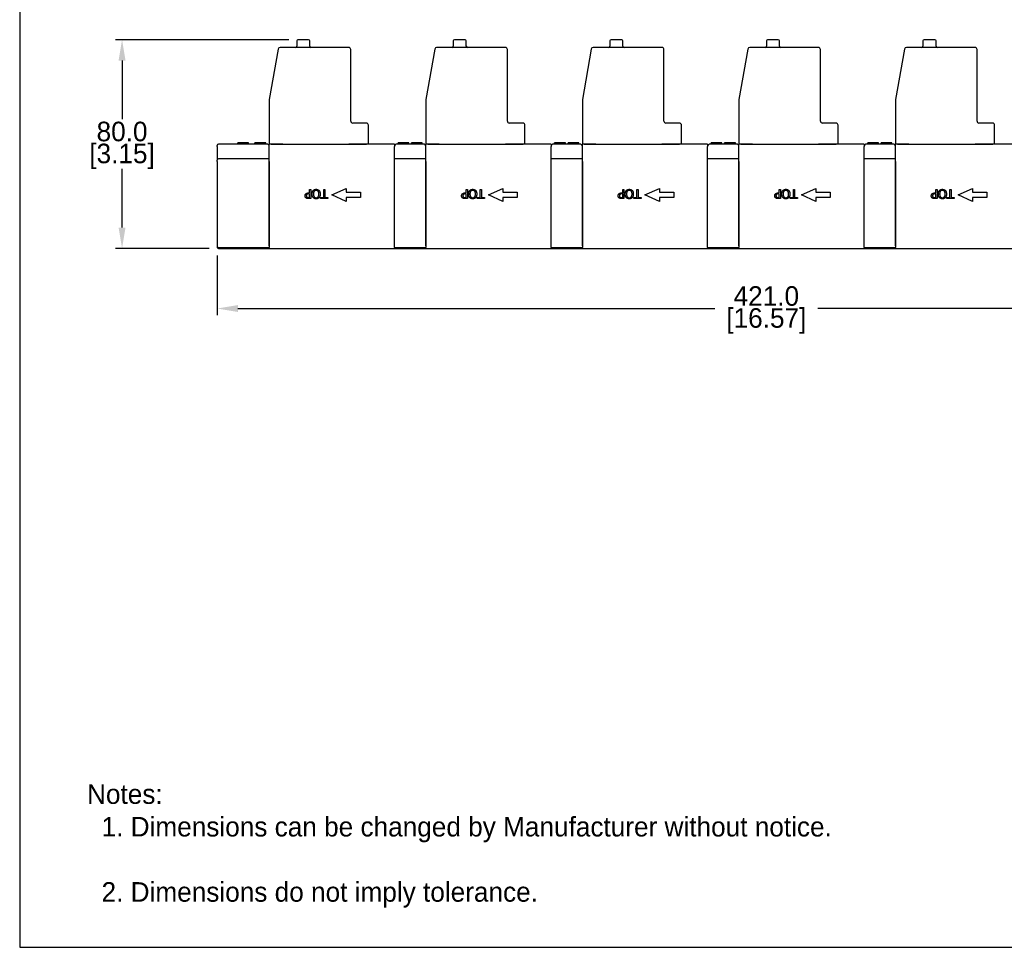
# Model space of a CAD drawing. Header units: inches. Extents: x 7 to 1023, y 0 to 711.
# Tile 1 of 6: x 7 to 385, y 0 to 356. Entities that reach past the tile are written whole.
import ezdxf

# ---------------------------------------------------------------- set-up
doc = ezdxf.new("R2010")
doc.units = ezdxf.units.IN
doc.header["$LTSCALE"] = 10
doc.header["$MEASUREMENT"] = 0
doc.layers.add('DIMENSIONS', color=140, linetype='Continuous')
doc.layers.add('TEXT', color=140, linetype='Continuous')
doc.dimstyles.get("Standard").update_dxf_attribs({"dimtxt": 7.5, "dimasz": 8, "dimexe": 2.5, "dimexo": 3.5, "dimgap": 1, "dimtad": 0, "dimtih": 1, "dimtoh": 1, "dimdec": 1, "dimzin": 0, "dimdsep": 46, "dimtxsty": 'Standard', "dimcen": 0, "dimadec": 0, "dimazin": 0, "dimtfac": 1, "dimtdec": 1, "dimtofl": 0, "dimtmove": 0, "dimatfit": 3, "dimfxl": 0, "dimtolj": 1, "dimtzin": 0, "dimarcsym": 0})

# ---------------------------------------------------------------- blocks, each defined once
blk = doc.blocks.new('*D29')
at = {"layer": 'DEFPOINTS', "color": 0}
for p in [(113.95, 348.15), (46.56, 268.14), (83.47, 268.14)]:
    blk.add_point(p, dxfattribs=at)
at = {"layer": 'DIMENSIONS', "color": 0, "lineweight": -2}
for p, q in [((110.45, 348.15), (44.06, 348.15)), ((46.56, 340.15), (46.56, 317.65)), ((46.56, 276.14), (46.56, 298.65)), ((79.97, 268.14), (44.06, 268.14))]:
    blk.add_line(p, q, dxfattribs=at)
at = {"layer": 'DIMENSIONS', "color": 0}
for points in [[(45.23, 340.15), (47.89, 340.15), (46.56, 348.15)], [(45.23, 276.14), (47.89, 276.14), (46.56, 268.14)]]:
    blk.add_solid(points, dxfattribs=at)
at = {"layer": 'DIMENSIONS', "color": 0, "char_height": 7.5, "attachment_point": 5}
for s, insert in [('\\A1;80.0', (46.56, 312.9)), ('\\A1;[3.15]', (46.56, 303.4))]:
    blk.add_mtext(s, dxfattribs=dict(at, insert=insert))
blk = doc.blocks.new('*D31')
at = {"layer": 'DEFPOINTS', "color": 0}
for p in [(503.97, 273.66), (82.97, 268.94), (503.97, 245.09)]:
    blk.add_point(p, dxfattribs=at)
at = {"layer": 'DIMENSIONS', "color": 0, "lineweight": -2}
for p, q in [((503.97, 270.16), (503.97, 242.59)), ((82.97, 265.44), (82.97, 242.59)), ((90.97, 245.09), (273.72, 245.09)), ((495.97, 245.09), (313.22, 245.09))]:
    blk.add_line(p, q, dxfattribs=at)
at = {"layer": 'DIMENSIONS', "color": 0}
for points in [[(90.97, 246.42), (90.97, 243.75), (82.97, 245.09)], [(495.97, 246.42), (495.97, 243.75), (503.97, 245.09)]]:
    blk.add_solid(points, dxfattribs=at)
at = {"layer": 'DIMENSIONS', "color": 0, "char_height": 7.5, "attachment_point": 5}
for s, insert in [('\\A1;421.0', (293.47, 249.84)), ('\\A1;[16.57]', (293.47, 240.34))]:
    blk.add_mtext(s, dxfattribs=dict(at, insert=insert))

msp = doc.modelspace()

# ---------------------------------------------------------------- linework, layer by layer
for p, q in [((113.5, 347.7), (113.5, 345.6)), ((118.05, 348.15), (113.95, 348.15)), ((118.5, 345.6), (118.5, 347.7)), ((173.5, 347.7), (173.5, 345.6)), ((178.05, 348.15), (173.95, 348.15)), ((178.5, 345.6), (178.5, 347.7)), ((233.5, 347.7), (233.5, 345.6)), ((238.05, 348.15), (233.95, 348.15)), ((238.5, 345.6), (238.5, 347.7)), ((293.5, 347.7), (293.5, 345.6)), ((298.05, 348.15), (293.95, 348.15)), ((298.5, 345.6), (298.5, 347.7)), ((353.5, 347.7), (353.5, 345.6)), ((358.05, 348.15), (353.95, 348.15)), ((358.5, 345.6), (358.5, 347.7)), ((106.39, 344.53), (102.98, 325.22)), ((133.47, 345.15), (107.13, 345.15)), ((134.22, 316.9), (134.22, 344.4)), ((166.39, 344.53), (162.98, 325.22)), ((193.47, 345.15), (167.13, 345.15)), ((194.22, 316.9), (194.22, 344.4)), ((226.39, 344.53), (222.98, 325.22)), ((253.47, 345.15), (227.13, 345.15)), ((254.22, 316.9), (254.22, 344.4)), ((286.39, 344.53), (282.98, 325.22)), ((313.47, 345.15), (287.13, 345.15)), ((314.22, 316.9), (314.22, 344.4)), ((346.39, 344.53), (342.98, 325.22)), ((373.47, 345.15), (347.13, 345.15)), ((374.22, 316.9), (374.22, 344.4)), ((102.97, 325.09), (102.97, 308.15)), ((162.97, 325.09), (162.97, 308.15)), ((222.97, 325.09), (222.97, 308.15)), ((282.97, 325.09), (282.97, 308.15)), ((342.97, 325.09), (342.97, 308.15)), ((140.22, 316.15), (134.97, 316.15)), ((140.97, 308.15), (140.97, 315.4)), ((200.22, 316.15), (194.97, 316.15)), ((200.97, 308.15), (200.97, 315.4)), ((260.22, 316.15), (254.97, 316.15)), ((260.97, 308.15), (260.97, 315.4)), ((320.22, 316.15), (314.97, 316.15)), ((320.97, 308.15), (320.97, 315.4)), ((380.22, 316.15), (374.97, 316.15)), ((380.97, 308.15), (380.97, 315.4)), ((82.97, 307.14), (82.97, 307.64)), ((82.97, 307.14), (82.97, 301.94)), ((91.12, 308.14), (83.47, 308.14)), ((90.89, 308.14), (90.89, 308.64)), ((90.97, 308.14), (90.97, 308.64)), ((95.27, 308.14), (91.12, 308.14)), ((91.29, 308.14), (91.29, 308.64)), ((94.97, 308.14), (94.97, 308.64)), ((95.05, 308.14), (95.05, 308.64)), ((96.97, 308.14), (95.27, 308.14)), ((101.12, 308.14), (96.97, 308.14)), ((97.47, 308.14), (97.47, 308.64)), ((97.54, 308.14), (97.54, 308.64)), ((101.54, 308.64), (97.54, 308.64)), ((101.97, 308.14), (101.12, 308.14)), ((101.54, 308.14), (101.54, 308.64)), ((101.61, 308.14), (101.61, 308.64)), ((103.72, 308.15), (102.97, 308.15)), ((102.97, 269.14), (102.97, 308.14)), ((103.72, 308.15), (108.13, 308.15)), ((104.47, 308.14), (104.47, 308.15)), ((107.13, 308.14), (107.13, 308.15)), ((108.13, 308.14), (108.09, 308.14)), ((108.13, 308.14), (133.47, 308.14)), ((133.47, 308.15), (140.22, 308.15)), ((133.59, 308.14), (133.47, 308.14)), ((134.22, 308.14), (134.22, 308.15)), ((140.97, 308.15), (140.22, 308.15)), ((150.97, 308.14), (148.37, 308.14)), ((150.97, 308.14), (150.97, 307.14)), ((150.97, 269.14), (150.97, 307.14)), ((152.82, 308.14), (151.97, 308.14)), ((152.33, 308.14), (152.33, 308.64)), ((152.4, 308.14), (152.4, 308.64)), ((161.12, 308.14), (152.82, 308.14)), ((156.06, 308.14), (156.06, 308.64)), ((156.4, 308.14), (156.4, 308.64)), ((156.47, 308.14), (156.47, 308.64)), ((157.47, 308.14), (157.47, 308.64)), ((157.54, 308.14), (157.54, 308.64)), ((161.54, 308.64), (157.54, 308.64)), ((161.97, 308.14), (161.12, 308.14)), ((161.54, 308.14), (161.54, 308.64)), ((161.61, 308.14), (161.61, 308.64)), ((163.72, 308.15), (162.97, 308.15)), ((162.97, 269.14), (162.97, 308.14)), ((163.72, 308.15), (168.13, 308.15)), ((164.47, 308.14), (164.47, 308.15)), ((167.13, 308.14), (167.13, 308.15)), ((168.13, 308.14), (168.09, 308.14)), ((168.13, 308.14), (193.47, 308.14)), ((193.47, 308.15), (200.22, 308.15)), ((193.59, 308.14), (193.47, 308.14)), ((194.22, 308.14), (194.22, 308.15)), ((200.97, 308.15), (200.22, 308.15)), ((210.97, 308.14), (208.37, 308.14)), ((210.97, 308.14), (210.97, 307.14)), ((210.97, 269.14), (210.97, 307.14)), ((212.82, 308.14), (211.97, 308.14)), ((212.33, 308.14), (212.33, 308.64)), ((212.4, 308.14), (212.4, 308.64)), ((221.12, 308.14), (212.82, 308.14)), ((216.06, 308.14), (216.06, 308.64)), ((216.4, 308.14), (216.4, 308.64)), ((216.47, 308.14), (216.47, 308.64)), ((217.47, 308.14), (217.47, 308.64)), ((217.54, 308.14), (217.54, 308.64)), ((221.54, 308.64), (217.54, 308.64)), ((221.97, 308.14), (221.12, 308.14)), ((221.54, 308.14), (221.54, 308.64)), ((221.61, 308.14), (221.61, 308.64)), ((223.72, 308.15), (222.97, 308.15)), ((222.97, 269.14), (222.97, 308.14)), ((223.72, 308.15), (228.13, 308.15)), ((224.47, 308.14), (224.47, 308.15)), ((227.13, 308.14), (227.13, 308.15)), ((228.13, 308.14), (228.09, 308.14)), ((228.13, 308.14), (253.47, 308.14)), ((253.47, 308.15), (260.22, 308.15)), ((253.59, 308.14), (253.47, 308.14)), ((254.22, 308.14), (254.22, 308.15)), ((260.97, 308.15), (260.22, 308.15)), ((270.97, 308.14), (268.37, 308.14)), ((270.97, 308.14), (270.97, 307.14)), ((270.97, 269.14), (270.97, 307.14)), ((272.82, 308.14), (271.97, 308.14)), ((272.33, 308.14), (272.33, 308.64)), ((272.4, 308.14), (272.4, 308.64)), ((281.12, 308.14), (272.82, 308.14)), ((276.06, 308.14), (276.06, 308.64)), ((276.4, 308.14), (276.4, 308.64)), ((276.47, 308.14), (276.47, 308.64)), ((277.47, 308.14), (277.47, 308.64)), ((277.54, 308.14), (277.54, 308.64)), ((281.54, 308.64), (277.54, 308.64)), ((281.97, 308.14), (281.12, 308.14)), ((281.54, 308.14), (281.54, 308.64)), ((281.61, 308.14), (281.61, 308.64)), ((283.72, 308.15), (282.97, 308.15)), ((282.97, 269.14), (282.97, 308.14)), ((283.72, 308.15), (288.13, 308.15)), ((284.47, 308.14), (284.47, 308.15)), ((287.13, 308.14), (287.13, 308.15)), ((288.13, 308.14), (288.09, 308.14)), ((288.13, 308.14), (313.47, 308.14)), ((313.47, 308.15), (320.22, 308.15)), ((313.59, 308.14), (313.47, 308.14)), ((314.22, 308.14), (314.22, 308.15)), ((320.97, 308.15), (320.22, 308.15)), ((330.97, 308.14), (328.37, 308.14)), ((330.97, 308.14), (330.97, 307.14)), ((330.97, 269.14), (330.97, 307.14)), ((332.82, 308.14), (331.97, 308.14)), ((332.33, 308.14), (332.33, 308.64)), ((332.4, 308.14), (332.4, 308.64)), ((341.12, 308.14), (332.82, 308.14)), ((336.06, 308.14), (336.06, 308.64)), ((336.4, 308.14), (336.4, 308.64)), ((336.47, 308.14), (336.47, 308.64)), ((337.47, 308.14), (337.47, 308.64)), ((337.54, 308.14), (337.54, 308.64)), ((341.54, 308.64), (337.54, 308.64)), ((341.97, 308.14), (341.12, 308.14)), ((341.54, 308.14), (341.54, 308.64)), ((341.61, 308.14), (341.61, 308.64)), ((343.72, 308.15), (342.97, 308.15)), ((342.97, 269.14), (342.97, 308.14)), ((343.72, 308.15), (348.13, 308.15)), ((344.47, 308.14), (344.47, 308.15)), ((347.13, 308.14), (347.13, 308.15)), ((348.13, 308.14), (348.09, 308.14)), ((348.13, 308.14), (373.47, 308.14)), ((373.47, 308.15), (380.22, 308.15)), ((373.59, 308.14), (373.47, 308.14)), ((374.22, 308.14), (374.22, 308.15)), ((380.97, 308.15), (380.22, 308.15)), ((82.97, 301.44), (82.97, 301.94)), ((102.97, 302.44), (83.47, 302.44)), ((162.97, 302.44), (150.97, 302.44)), ((222.97, 302.44), (210.97, 302.44)), ((282.97, 302.44), (270.97, 302.44)), ((342.97, 302.44), (330.97, 302.44)), ((82.97, 301.44), (82.97, 268.94)), ((102.97, 301.44), (102.97, 268.44)), ((150.97, 268.44), (150.97, 301.44)), ((162.97, 301.44), (162.97, 268.44)), ((210.97, 268.44), (210.97, 301.44)), ((222.97, 301.44), (222.97, 268.44)), ((270.97, 268.44), (270.97, 301.44)), ((282.97, 301.44), (282.97, 268.44)), ((330.97, 268.44), (330.97, 301.44)), ((342.97, 301.44), (342.97, 268.44)), ((126.97, 288.64), (132.47, 291.14)), ((132.47, 291.14), (132.47, 289.64)), ((186.97, 288.64), (192.47, 291.14)), ((192.47, 291.14), (192.47, 289.64)), ((246.97, 288.64), (252.47, 291.14)), ((252.47, 291.14), (252.47, 289.64)), ((306.97, 288.64), (312.47, 291.14)), ((312.47, 291.14), (312.47, 289.64)), ((366.97, 288.64), (372.47, 291.14)), ((372.47, 291.14), (372.47, 289.64)), ((132.47, 286.14), (126.97, 288.64)), ((132.47, 289.64), (137.97, 289.64)), ((132.47, 287.64), (132.47, 286.14)), ((137.97, 287.64), (132.47, 287.64)), ((137.97, 289.64), (137.97, 287.64)), ((192.47, 286.14), (186.97, 288.64)), ((192.47, 289.64), (197.97, 289.64)), ((192.47, 287.64), (192.47, 286.14)), ((197.97, 287.64), (192.47, 287.64)), ((197.97, 289.64), (197.97, 287.64)), ((252.47, 286.14), (246.97, 288.64)), ((252.47, 289.64), (257.97, 289.64)), ((252.47, 287.64), (252.47, 286.14)), ((257.97, 287.64), (252.47, 287.64)), ((257.97, 289.64), (257.97, 287.64)), ((312.47, 286.14), (306.97, 288.64)), ((312.47, 289.64), (317.97, 289.64)), ((312.47, 287.64), (312.47, 286.14)), ((317.97, 287.64), (312.47, 287.64)), ((317.97, 289.64), (317.97, 287.64)), ((372.47, 286.14), (366.97, 288.64)), ((372.47, 289.64), (377.97, 289.64)), ((372.47, 287.64), (372.47, 286.14)), ((377.97, 287.64), (372.47, 287.64)), ((377.97, 289.64), (377.97, 287.64)), ((82.97, 268.94), (82.97, 268.91)), ((82.97, 268.91), (82.97, 268.9)), ((82.97, 268.9), (82.97, 268.69)), ((82.97, 268.69), (82.97, 268.67)), ((82.97, 268.67), (82.97, 268.65)), ((83.47, 268.44), (102.97, 268.44)), ((83.47, 268.14), (102.97, 268.14)), ((102.97, 268.44), (102.97, 268.44)), ((102.97, 268.14), (102.97, 268.44)), ((102.97, 268.14), (150.97, 268.14)), ((150.97, 268.44), (150.97, 268.14)), ((150.97, 268.44), (150.97, 268.44)), ((150.97, 268.44), (162.97, 268.44)), ((150.97, 268.14), (162.97, 268.14)), ((162.97, 268.14), (162.97, 268.44)), ((162.97, 268.44), (162.97, 268.44)), ((162.97, 268.14), (210.97, 268.14)), ((210.97, 268.44), (210.97, 268.14)), ((210.97, 268.44), (210.97, 268.44)), ((210.97, 268.44), (222.97, 268.44)), ((210.97, 268.14), (222.97, 268.14)), ((222.97, 268.14), (222.97, 268.44)), ((222.97, 268.44), (222.97, 268.44)), ((222.97, 268.14), (270.97, 268.14)), ((270.97, 268.44), (270.97, 268.14)), ((270.97, 268.44), (270.97, 268.44)), ((270.97, 268.44), (282.97, 268.44)), ((270.97, 268.14), (282.97, 268.14)), ((282.97, 268.14), (282.97, 268.44)), ((282.97, 268.44), (282.97, 268.44)), ((282.97, 268.14), (330.97, 268.14)), ((330.97, 268.44), (330.97, 268.14)), ((330.97, 268.44), (330.97, 268.44)), ((330.97, 268.44), (342.97, 268.44)), ((330.97, 268.14), (342.97, 268.14)), ((342.97, 268.14), (342.97, 268.44)), ((342.97, 268.44), (342.97, 268.44)), ((342.97, 268.14), (390.97, 268.14))]:
    msp.add_line(p, q)
for centre, radius, start, end in [((113.95, 347.7), 0.45, 90, 180), ((118.05, 347.7), 0.45, 0, 90), ((173.95, 347.7), 0.45, 90, 180), ((178.05, 347.7), 0.45, 0, 90), ((233.95, 347.7), 0.45, 90, 180), ((238.05, 347.7), 0.45, 0, 90), ((293.95, 347.7), 0.45, 90, 180), ((298.05, 347.7), 0.45, 0, 90), ((353.95, 347.7), 0.45, 90, 180), ((358.05, 347.7), 0.45, 0, 90), ((107.13, 344.4), 0.75, 90, 170), ((113.05, 345.6), 0.45, 270, 0), ((118.95, 345.6), 0.45, 180, 270), ((133.47, 344.4), 0.75, 0, 90), ((167.13, 344.4), 0.75, 90, 170), ((173.05, 345.6), 0.45, 270, 0), ((178.95, 345.6), 0.45, 180, 270), ((193.47, 344.4), 0.75, 0, 90), ((227.13, 344.4), 0.75, 90, 170), ((233.05, 345.6), 0.45, 270, 0), ((238.95, 345.6), 0.45, 180, 270), ((253.47, 344.4), 0.75, 0, 90), ((287.13, 344.4), 0.75, 90, 170), ((293.05, 345.6), 0.45, 270, 0), ((298.95, 345.6), 0.45, 180, 270), ((313.47, 344.4), 0.75, 0, 90), ((347.13, 344.4), 0.75, 90, 170), ((353.05, 345.6), 0.45, 270, 0), ((358.95, 345.6), 0.45, 180, 270), ((373.47, 344.4), 0.75, 0, 90), ((103.72, 325.09), 0.75, 170, 180), ((163.72, 325.09), 0.75, 170, 180), ((223.72, 325.09), 0.75, 170, 180), ((283.72, 325.09), 0.75, 170, 180), ((343.72, 325.09), 0.75, 170, 180), ((134.97, 316.9), 0.75, 180, 270), ((140.22, 315.4), 0.75, 0, 90), ((194.97, 316.9), 0.75, 180, 270), ((200.22, 315.4), 0.75, 0, 90), ((254.97, 316.9), 0.75, 180, 270), ((260.22, 315.4), 0.75, 0, 90), ((314.97, 316.9), 0.75, 180, 270), ((320.22, 315.4), 0.75, 0, 90), ((374.97, 316.9), 0.75, 180, 270), ((380.22, 315.4), 0.75, 0, 90), ((83.47, 307.64), 0.5, 90, 180), ((101.97, 307.14), 1, 0, 90), ((151.97, 307.14), 1, 90, 180), ((161.97, 307.14), 1, 0, 90), ((211.97, 307.14), 1, 90, 180), ((221.97, 307.14), 1, 0, 90), ((271.97, 307.14), 1, 90, 180), ((281.97, 307.14), 1, 0, 90), ((331.97, 307.14), 1, 90, 180), ((341.97, 307.14), 1, 0, 90), ((83.47, 301.94), 0.5, 90, 180)]:
    msp.add_arc(centre, radius, start, end)
for centre, major_axis, start_param, end_param in [((83.47, 268.94), (-0.5, 0), 0, 1.570796), ((83.47, 268.65), (0, 0.504), 1.570796, 3.141593)]:
    msp.add_ellipse(centre, major_axis=major_axis, ratio=0.992528, start_param=start_param, end_param=end_param)
for points, degree in [([(90.97, 308.64), (90.92, 308.64), (90.89, 308.64)], 2), ([(91.29, 308.64), (91.1, 308.64), (91.02, 308.64), (90.97, 308.64)], 2), ([(92.97, 308.64), (92.42, 308.64), (91.54, 308.64), (91.29, 308.64)], 2), ([(94.65, 308.64), (94.4, 308.64), (93.55, 308.64), (92.97, 308.64)], 2), ([(94.97, 308.64), (94.9, 308.64), (94.8, 308.64), (94.65, 308.64)], 2), ([(95.05, 308.64), (95.02, 308.64), (94.97, 308.64)], 2), ([(97.54, 308.64), (97.5, 308.64), (97.47, 308.64)], 2), ([(101.61, 308.64), (101.58, 308.64), (101.54, 308.64)], 2), ([(108.09, 308.14), (106.39, 308.14), (104.68, 308.14), (102.97, 308.14)], 3), ([(152.4, 308.64), (152.36, 308.64), (152.33, 308.64)], 2), ([(154.42, 308.64), (153.97, 308.64), (153.26, 308.64), (152.8, 308.64), (152.54, 308.64), (152.45, 308.64), (152.4, 308.64)], 2), ([(156.06, 308.64), (155.79, 308.64), (154.96, 308.64), (154.42, 308.64)], 2), ([(156.34, 308.64), (156.26, 308.64), (156.06, 308.64)], 2), ([(156.4, 308.64), (156.38, 308.64), (156.34, 308.64)], 2), ([(156.47, 308.64), (156.44, 308.64), (156.4, 308.64)], 2), ([(157.54, 308.64), (157.5, 308.64), (157.47, 308.64)], 2), ([(161.61, 308.64), (161.58, 308.64), (161.54, 308.64)], 2), ([(168.09, 308.14), (166.39, 308.14), (164.68, 308.14), (162.97, 308.14)], 3), ([(212.4, 308.64), (212.36, 308.64), (212.33, 308.64)], 2), ([(214.42, 308.64), (213.97, 308.64), (213.26, 308.64), (212.8, 308.64), (212.54, 308.64), (212.45, 308.64), (212.4, 308.64)], 2), ([(216.06, 308.64), (215.79, 308.64), (214.96, 308.64), (214.42, 308.64)], 2), ([(216.34, 308.64), (216.26, 308.64), (216.06, 308.64)], 2), ([(216.4, 308.64), (216.38, 308.64), (216.34, 308.64)], 2), ([(216.47, 308.64), (216.44, 308.64), (216.4, 308.64)], 2), ([(217.54, 308.64), (217.5, 308.64), (217.47, 308.64)], 2), ([(221.61, 308.64), (221.58, 308.64), (221.54, 308.64)], 2), ([(228.09, 308.14), (226.39, 308.14), (224.68, 308.14), (222.97, 308.14)], 3), ([(272.4, 308.64), (272.36, 308.64), (272.33, 308.64)], 2), ([(274.42, 308.64), (273.97, 308.64), (273.26, 308.64), (272.8, 308.64), (272.54, 308.64), (272.45, 308.64), (272.4, 308.64)], 2), ([(276.06, 308.64), (275.79, 308.64), (274.96, 308.64), (274.42, 308.64)], 2), ([(276.34, 308.64), (276.26, 308.64), (276.06, 308.64)], 2), ([(276.4, 308.64), (276.38, 308.64), (276.34, 308.64)], 2), ([(276.47, 308.64), (276.44, 308.64), (276.4, 308.64)], 2), ([(277.54, 308.64), (277.5, 308.64), (277.47, 308.64)], 2), ([(281.61, 308.64), (281.58, 308.64), (281.54, 308.64)], 2), ([(288.09, 308.14), (286.39, 308.14), (284.68, 308.14), (282.97, 308.14)], 3), ([(332.4, 308.64), (332.36, 308.64), (332.33, 308.64)], 2), ([(334.42, 308.64), (333.97, 308.64), (333.26, 308.64), (332.8, 308.64), (332.54, 308.64), (332.45, 308.64), (332.4, 308.64)], 2), ([(336.06, 308.64), (335.79, 308.64), (334.96, 308.64), (334.42, 308.64)], 2), ([(336.34, 308.64), (336.26, 308.64), (336.06, 308.64)], 2), ([(336.4, 308.64), (336.38, 308.64), (336.34, 308.64)], 2), ([(336.47, 308.64), (336.44, 308.64), (336.4, 308.64)], 2), ([(337.54, 308.64), (337.5, 308.64), (337.47, 308.64)], 2), ([(341.61, 308.64), (341.58, 308.64), (341.54, 308.64)], 2), ([(348.09, 308.14), (346.39, 308.14), (344.68, 308.14), (342.97, 308.14)], 3)]:
    msp.add_open_spline(points, degree=degree)
for points in [[(148.37, 308.14), (147.47, 308.14), (146.57, 308.14), (144.66, 308.14), (143.64, 308.14), (142.12, 308.14), (141.61, 308.14), (140.59, 308.14), (140.08, 308.14), (137.58, 308.14), (135.58, 308.14), (133.59, 308.14)], [(208.37, 308.14), (207.47, 308.14), (206.57, 308.14), (204.66, 308.14), (203.64, 308.14), (202.12, 308.14), (201.61, 308.14), (200.59, 308.14), (200.08, 308.14), (197.58, 308.14), (195.58, 308.14), (193.59, 308.14)], [(268.37, 308.14), (267.47, 308.14), (266.57, 308.14), (264.66, 308.14), (263.64, 308.14), (262.12, 308.14), (261.61, 308.14), (260.59, 308.14), (260.08, 308.14), (257.58, 308.14), (255.58, 308.14), (253.59, 308.14)], [(328.37, 308.14), (327.47, 308.14), (326.57, 308.14), (324.66, 308.14), (323.64, 308.14), (322.12, 308.14), (321.61, 308.14), (320.59, 308.14), (320.08, 308.14), (317.58, 308.14), (315.58, 308.14), (313.59, 308.14)], [(388.37, 308.14), (387.47, 308.14), (386.57, 308.14), (384.66, 308.14), (383.64, 308.14), (382.12, 308.14), (381.61, 308.14), (380.59, 308.14), (380.08, 308.14), (377.58, 308.14), (375.58, 308.14), (373.59, 308.14)]]:
    msp.add_open_spline(points, degree=3, knots=[0.16, 0.16, 0.16, 0.16, 0.429563, 0.429563, 0.734594, 0.734594, 0.887109, 0.887109, 1.039625, 1.039625, 1.638385, 1.638385, 1.638385, 1.638385])
at = {"layer": 'DEFPOINTS'}
msp.add_lwpolyline([(7.33, 0.21), (1023.33, 0.21), (1023.33, 711.41), (7.33, 711.41)], close=True, dxfattribs=at)
at = {"layer": 'TEXT'}
for p, q in [((118.43, 290.72), (118.9, 290.72)), ((118.43, 289.41), (118.43, 290.72)), ((118.9, 290.72), (118.9, 287.22)), ((123.83, 290.72), (124.3, 290.72)), ((123.83, 287.63), (123.83, 290.72)), ((124.3, 290.72), (124.3, 287.63)), ((178.43, 290.72), (178.9, 290.72)), ((178.43, 289.41), (178.43, 290.72)), ((178.9, 290.72), (178.9, 287.22)), ((183.83, 290.72), (184.3, 290.72)), ((183.83, 287.63), (183.83, 290.72)), ((184.3, 290.72), (184.3, 287.63)), ((238.43, 290.72), (238.9, 290.72)), ((238.43, 289.41), (238.43, 290.72)), ((238.9, 290.72), (238.9, 287.22)), ((243.83, 290.72), (244.3, 290.72)), ((243.83, 287.63), (243.83, 290.72)), ((244.3, 290.72), (244.3, 287.63)), ((298.43, 290.72), (298.9, 290.72)), ((298.43, 289.41), (298.43, 290.72)), ((298.9, 290.72), (298.9, 287.22)), ((303.83, 290.72), (304.3, 290.72)), ((303.83, 287.63), (303.83, 290.72)), ((304.3, 290.72), (304.3, 287.63)), ((358.43, 290.72), (358.9, 290.72)), ((358.43, 289.41), (358.43, 290.72)), ((358.9, 290.72), (358.9, 287.22)), ((363.83, 290.72), (364.3, 290.72)), ((363.83, 287.63), (363.83, 290.72)), ((364.3, 290.72), (364.3, 287.63)), ((118.9, 287.22), (118.02, 287.22)), ((118.04, 289.41), (118.43, 289.41)), ((118.05, 287.62), (118.43, 287.62)), ((118.43, 289.02), (118.12, 289.02)), ((118.43, 287.62), (118.43, 289.02)), ((122.66, 287.63), (123.83, 287.63)), ((122.66, 287.22), (122.66, 287.63)), ((125.47, 287.22), (122.66, 287.22)), ((124.3, 287.63), (125.47, 287.63)), ((125.47, 287.63), (125.47, 287.22)), ((178.9, 287.22), (178.02, 287.22)), ((178.04, 289.41), (178.43, 289.41)), ((178.05, 287.62), (178.43, 287.62)), ((178.43, 289.02), (178.12, 289.02)), ((178.43, 287.62), (178.43, 289.02)), ((182.66, 287.63), (183.83, 287.63)), ((182.66, 287.22), (182.66, 287.63)), ((185.47, 287.22), (182.66, 287.22)), ((184.3, 287.63), (185.47, 287.63)), ((185.47, 287.63), (185.47, 287.22)), ((238.9, 287.22), (238.02, 287.22)), ((238.04, 289.41), (238.43, 289.41)), ((238.05, 287.62), (238.43, 287.62)), ((238.43, 289.02), (238.12, 289.02)), ((238.43, 287.62), (238.43, 289.02)), ((242.66, 287.63), (243.83, 287.63)), ((242.66, 287.22), (242.66, 287.63)), ((245.47, 287.22), (242.66, 287.22)), ((244.3, 287.63), (245.47, 287.63)), ((245.47, 287.63), (245.47, 287.22)), ((298.9, 287.22), (298.02, 287.22)), ((298.04, 289.41), (298.43, 289.41)), ((298.05, 287.62), (298.43, 287.62)), ((298.43, 289.02), (298.12, 289.02)), ((298.43, 287.62), (298.43, 289.02)), ((302.66, 287.63), (303.83, 287.63)), ((302.66, 287.22), (302.66, 287.63)), ((305.47, 287.22), (302.66, 287.22)), ((304.3, 287.63), (305.47, 287.63)), ((305.47, 287.63), (305.47, 287.22)), ((358.9, 287.22), (358.02, 287.22)), ((358.04, 289.41), (358.43, 289.41)), ((358.05, 287.62), (358.43, 287.62)), ((358.43, 289.02), (358.12, 289.02)), ((358.43, 287.62), (358.43, 289.02)), ((362.66, 287.63), (363.83, 287.63)), ((362.66, 287.22), (362.66, 287.63)), ((365.47, 287.22), (362.66, 287.22)), ((364.3, 287.63), (365.47, 287.63)), ((365.47, 287.63), (365.47, 287.22))]:
    msp.add_line(p, q, dxfattribs=at)
for points in [[(119.83, 290.32), (120.04, 290.56), (120.61, 290.79), (120.96, 290.79)], [(120.96, 290.79), (121.31, 290.79), (121.88, 290.55), (122.09, 290.32)], [(179.83, 290.32), (180.04, 290.56), (180.61, 290.79), (180.96, 290.79)], [(180.96, 290.79), (181.31, 290.79), (181.88, 290.55), (182.09, 290.32)], [(239.83, 290.32), (240.04, 290.56), (240.61, 290.79), (240.96, 290.79)], [(240.96, 290.79), (241.31, 290.79), (241.88, 290.55), (242.09, 290.32)], [(299.83, 290.32), (300.04, 290.56), (300.61, 290.79), (300.96, 290.79)], [(300.96, 290.79), (301.31, 290.79), (301.88, 290.55), (302.09, 290.32)], [(359.83, 290.32), (360.04, 290.56), (360.61, 290.79), (360.96, 290.79)], [(360.96, 290.79), (361.31, 290.79), (361.88, 290.55), (362.09, 290.32)], [(116.69, 288.27), (116.69, 288.5), (116.85, 288.91), (116.99, 289.05)], [(117.1, 287.44), (116.91, 287.57), (116.69, 287.98), (116.69, 288.27)], [(116.99, 289.05), (117.17, 289.23), (117.66, 289.41), (118.04, 289.41)], [(118.02, 287.22), (117.71, 287.22), (117.27, 287.32), (117.1, 287.44)], [(117.37, 288.81), (117.26, 288.7), (117.17, 288.45), (117.17, 288.29)], [(117.17, 288.29), (117.17, 288.11), (117.3, 287.84), (117.42, 287.75)], [(118.12, 289.02), (117.83, 289.02), (117.48, 288.93), (117.37, 288.81)], [(117.42, 287.75), (117.53, 287.68), (117.83, 287.62), (118.05, 287.62)], [(119.41, 288.97), (119.41, 289.39), (119.62, 290.08), (119.83, 290.32)], [(119.83, 287.62), (119.63, 287.85), (119.41, 288.53), (119.41, 288.97)], [(120.96, 287.14), (120.6, 287.14), (120.03, 287.39), (119.83, 287.62)], [(120.95, 290.39), (120.47, 290.39), (119.89, 289.66), (119.89, 288.97)], [(119.89, 288.97), (119.89, 288.62), (120.04, 288.09), (120.18, 287.91)], [(120.18, 287.91), (120.32, 287.73), (120.71, 287.55), (120.95, 287.55)], [(122.02, 288.97), (122.02, 289.66), (121.44, 290.39), (120.95, 290.39)], [(120.95, 287.55), (121.21, 287.55), (121.59, 287.72), (121.73, 287.91)], [(122.08, 287.62), (121.88, 287.39), (121.31, 287.14), (120.96, 287.14)], [(121.73, 287.91), (121.87, 288.09), (122.02, 288.63), (122.02, 288.97)], [(122.5, 288.97), (122.5, 288.53), (122.28, 287.86), (122.08, 287.62)], [(122.09, 290.32), (122.29, 290.08), (122.5, 289.4), (122.5, 288.97)], [(176.69, 288.27), (176.69, 288.5), (176.85, 288.91), (176.99, 289.05)], [(177.1, 287.44), (176.91, 287.57), (176.69, 287.98), (176.69, 288.27)], [(176.99, 289.05), (177.17, 289.23), (177.66, 289.41), (178.04, 289.41)], [(178.02, 287.22), (177.71, 287.22), (177.27, 287.32), (177.1, 287.44)], [(177.37, 288.81), (177.26, 288.7), (177.17, 288.45), (177.17, 288.29)], [(177.17, 288.29), (177.17, 288.11), (177.3, 287.84), (177.42, 287.75)], [(178.12, 289.02), (177.83, 289.02), (177.48, 288.93), (177.37, 288.81)], [(177.42, 287.75), (177.53, 287.68), (177.83, 287.62), (178.05, 287.62)], [(179.41, 288.97), (179.41, 289.39), (179.62, 290.08), (179.83, 290.32)], [(179.83, 287.62), (179.63, 287.85), (179.41, 288.53), (179.41, 288.97)], [(180.96, 287.14), (180.6, 287.14), (180.03, 287.39), (179.83, 287.62)], [(180.95, 290.39), (180.47, 290.39), (179.89, 289.66), (179.89, 288.97)], [(179.89, 288.97), (179.89, 288.62), (180.04, 288.09), (180.18, 287.91)], [(180.18, 287.91), (180.32, 287.73), (180.71, 287.55), (180.95, 287.55)], [(182.02, 288.97), (182.02, 289.66), (181.44, 290.39), (180.95, 290.39)], [(180.95, 287.55), (181.21, 287.55), (181.59, 287.72), (181.73, 287.91)], [(182.08, 287.62), (181.88, 287.39), (181.31, 287.14), (180.96, 287.14)], [(181.73, 287.91), (181.87, 288.09), (182.02, 288.63), (182.02, 288.97)], [(182.5, 288.97), (182.5, 288.53), (182.28, 287.86), (182.08, 287.62)], [(182.09, 290.32), (182.29, 290.08), (182.5, 289.4), (182.5, 288.97)], [(236.69, 288.27), (236.69, 288.5), (236.85, 288.91), (236.99, 289.05)], [(237.1, 287.44), (236.91, 287.57), (236.69, 287.98), (236.69, 288.27)], [(236.99, 289.05), (237.17, 289.23), (237.66, 289.41), (238.04, 289.41)], [(238.02, 287.22), (237.71, 287.22), (237.27, 287.32), (237.1, 287.44)], [(237.37, 288.81), (237.26, 288.7), (237.17, 288.45), (237.17, 288.29)], [(237.17, 288.29), (237.17, 288.11), (237.3, 287.84), (237.42, 287.75)], [(238.12, 289.02), (237.83, 289.02), (237.48, 288.93), (237.37, 288.81)], [(237.42, 287.75), (237.53, 287.68), (237.83, 287.62), (238.05, 287.62)], [(239.41, 288.97), (239.41, 289.39), (239.62, 290.08), (239.83, 290.32)], [(239.83, 287.62), (239.63, 287.85), (239.41, 288.53), (239.41, 288.97)], [(240.96, 287.14), (240.6, 287.14), (240.03, 287.39), (239.83, 287.62)], [(240.95, 290.39), (240.47, 290.39), (239.89, 289.66), (239.89, 288.97)], [(239.89, 288.97), (239.89, 288.62), (240.04, 288.09), (240.18, 287.91)], [(240.18, 287.91), (240.32, 287.73), (240.71, 287.55), (240.95, 287.55)], [(242.02, 288.97), (242.02, 289.66), (241.44, 290.39), (240.95, 290.39)], [(240.95, 287.55), (241.21, 287.55), (241.59, 287.72), (241.73, 287.91)], [(242.08, 287.62), (241.88, 287.39), (241.31, 287.14), (240.96, 287.14)], [(241.73, 287.91), (241.87, 288.09), (242.02, 288.63), (242.02, 288.97)], [(242.5, 288.97), (242.5, 288.53), (242.28, 287.86), (242.08, 287.62)], [(242.09, 290.32), (242.29, 290.08), (242.5, 289.4), (242.5, 288.97)], [(296.69, 288.27), (296.69, 288.5), (296.85, 288.91), (296.99, 289.05)], [(297.1, 287.44), (296.91, 287.57), (296.69, 287.98), (296.69, 288.27)], [(296.99, 289.05), (297.17, 289.23), (297.66, 289.41), (298.04, 289.41)], [(298.02, 287.22), (297.71, 287.22), (297.27, 287.32), (297.1, 287.44)], [(297.37, 288.81), (297.26, 288.7), (297.17, 288.45), (297.17, 288.29)], [(297.17, 288.29), (297.17, 288.11), (297.3, 287.84), (297.42, 287.75)], [(298.12, 289.02), (297.83, 289.02), (297.48, 288.93), (297.37, 288.81)], [(297.42, 287.75), (297.53, 287.68), (297.83, 287.62), (298.05, 287.62)], [(299.41, 288.97), (299.41, 289.39), (299.62, 290.08), (299.83, 290.32)], [(299.83, 287.62), (299.63, 287.85), (299.41, 288.53), (299.41, 288.97)], [(300.96, 287.14), (300.6, 287.14), (300.03, 287.39), (299.83, 287.62)], [(300.95, 290.39), (300.47, 290.39), (299.89, 289.66), (299.89, 288.97)], [(299.89, 288.97), (299.89, 288.62), (300.04, 288.09), (300.18, 287.91)], [(300.18, 287.91), (300.32, 287.73), (300.71, 287.55), (300.95, 287.55)], [(302.02, 288.97), (302.02, 289.66), (301.44, 290.39), (300.95, 290.39)], [(300.95, 287.55), (301.21, 287.55), (301.59, 287.72), (301.73, 287.91)], [(302.08, 287.62), (301.88, 287.39), (301.31, 287.14), (300.96, 287.14)], [(301.73, 287.91), (301.87, 288.09), (302.02, 288.63), (302.02, 288.97)], [(302.5, 288.97), (302.5, 288.53), (302.28, 287.86), (302.08, 287.62)], [(302.09, 290.32), (302.29, 290.08), (302.5, 289.4), (302.5, 288.97)], [(356.69, 288.27), (356.69, 288.5), (356.85, 288.91), (356.99, 289.05)], [(357.1, 287.44), (356.91, 287.57), (356.69, 287.98), (356.69, 288.27)], [(356.99, 289.05), (357.17, 289.23), (357.66, 289.41), (358.04, 289.41)], [(358.02, 287.22), (357.71, 287.22), (357.27, 287.32), (357.1, 287.44)], [(357.37, 288.81), (357.26, 288.7), (357.17, 288.45), (357.17, 288.29)], [(357.17, 288.29), (357.17, 288.11), (357.3, 287.84), (357.42, 287.75)], [(358.12, 289.02), (357.83, 289.02), (357.48, 288.93), (357.37, 288.81)], [(357.42, 287.75), (357.53, 287.68), (357.83, 287.62), (358.05, 287.62)], [(359.41, 288.97), (359.41, 289.39), (359.62, 290.08), (359.83, 290.32)], [(359.83, 287.62), (359.63, 287.85), (359.41, 288.53), (359.41, 288.97)], [(360.96, 287.14), (360.6, 287.14), (360.03, 287.39), (359.83, 287.62)], [(360.95, 290.39), (360.47, 290.39), (359.89, 289.66), (359.89, 288.97)], [(359.89, 288.97), (359.89, 288.62), (360.04, 288.09), (360.18, 287.91)], [(360.18, 287.91), (360.32, 287.73), (360.71, 287.55), (360.95, 287.55)], [(362.02, 288.97), (362.02, 289.66), (361.44, 290.39), (360.95, 290.39)], [(360.95, 287.55), (361.21, 287.55), (361.59, 287.72), (361.73, 287.91)], [(362.08, 287.62), (361.88, 287.39), (361.31, 287.14), (360.96, 287.14)], [(361.73, 287.91), (361.87, 288.09), (362.02, 288.63), (362.02, 288.97)], [(362.5, 288.97), (362.5, 288.53), (362.28, 287.86), (362.08, 287.62)], [(362.09, 290.32), (362.29, 290.08), (362.5, 289.4), (362.5, 288.97)]]:
    msp.add_open_spline(points, degree=2, dxfattribs=at)

# ---------------------------------------------------------------- texts
at = {"layer": 'DIMENSIONS', "char_height": 3.5}
for insert, attachment_point in [((98.61, 112.42), 6), ((130.2, 112.22), 4)]:
    msp.add_mtext('\\A1;', dxfattribs=dict(at, insert=insert, attachment_point=attachment_point))
at = {"layer": 'TEXT', "insert": (33.14, 62.7), "char_height": 7.5, "attachment_point": 1}
msp.add_mtext_dynamic_manual_height_columns('Notes:\\P  1. Dimensions can be changed by Manufacturer without notice.\\P\\P  2. Dimensions do not imply tolerance.', width=522.3308, gutter_width=30, heights=[0], dxfattribs=at)

# ---------------------------------------------------------------- dimensions: what is measured, and where the dimension line sits
at = {"layer": 'DIMENSIONS'}
dim = msp.add_linear_dim(base=(46.56, 268.14), p1=(113.95, 348.15), p2=(83.47, 268.14), angle=90, dimstyle='Standard', override={"dimpost": '\\X'}, dxfattribs=at)
dim.commit()
dim.dimension.update_dxf_attribs({"geometry": '*D29', "text_midpoint": (46.56, 308.15)})
dim = msp.add_linear_dim(base=(503.97, 245.09), p1=(82.97, 268.94), p2=(503.97, 273.66), dimstyle='Standard', override={"dimpost": '\\X'}, dxfattribs=at)
dim.commit()
dim.dimension.update_dxf_attribs({"geometry": '*D31', "text_midpoint": (293.47, 245.09)})

doc.saveas('drawing.dxf')
